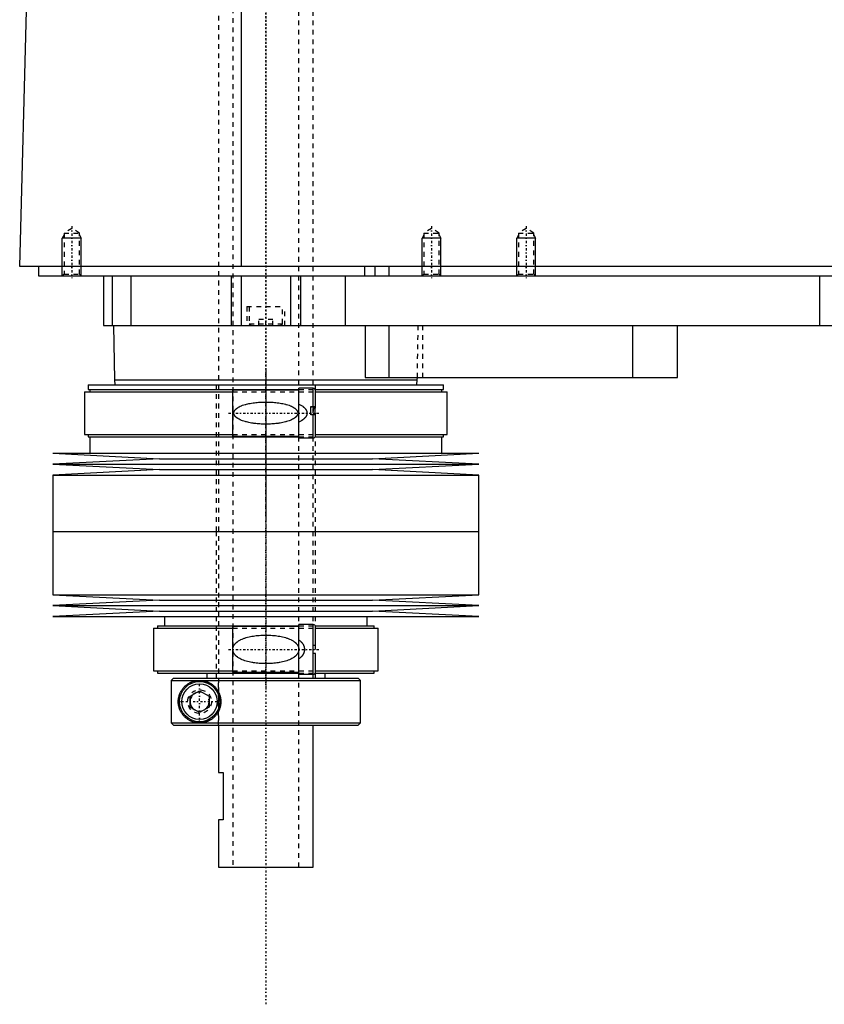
# Model space of a CAD drawing. Extents: x -502 to 174, y -139 to 498.
# Tile 1 of 7: x -502 to -332, y -139 to 69. Entities that reach past the tile are written whole.
import ezdxf

# ---------------------------------------------------------------- set-up
doc = ezdxf.new("R2010")
doc.units = 0
doc.linetypes.add('CENTER', pattern=[1.5, 0.45, -0.5, 0.05, -0.5])
doc.linetypes.add('DASHED', pattern=[2, 1, -1])
for name, color, linetype in [('AM_0', 7, 'CONTINUOUS'), ('AM_10', 7, 'CONTINUOUS'), ('AM_3', 7, 'DASHED'), ('AM_7', 7, 'CENTER')]:
    doc.layers.add(name, color=color, linetype=linetype)

msp = doc.modelspace()

# ---------------------------------------------------------------- linework, layer by layer
at = {"layer": 'AM_0', "color": 7, "linetype": 'CONTINUOUS'}
for p, q in [((-455.15, 16.5), (-455.15, 77.05)), ((-502, 16.5), (-500.5, 73.35)), ((-100.5, 16.5), (-502, 16.5)), ((-498, 16.5), (-498, 14.5)), ((-429.15, 16.5), (-429.15, 14.5)), ((-427, 16.5), (-427, 14.5)), ((-424, 16.5), (-424, 14.5)), ((-498, 14.5), (-144, 14.5)), ((-489, 14.5), (-489.01, 14.51)), ((-484.3, 14.5), (-484.3, 4)), ((-482.5, 14.5), (-482.5, 4)), ((-478.5, 14.5), (-478.5, 4)), ((-457.3, 14.5), (-457.3, 4)), ((-455.19, 14.5), (-455.19, 4)), ((-444.81, 14.5), (-444.81, 4)), ((-442.7, 14.5), (-442.7, 4)), ((-433.21, 14.5), (-433.21, 4)), ((-333, 14.5), (-333, 4)), ((-484.3, 4), (-288, 4)), ((-482.18, 4), (-482, -7.5)), ((-429, 4), (-429, -7)), ((-424, 4), (-424, -7)), ((-372.56, 4), (-372.56, -7)), ((-363, -7), (-363, 4)), ((-482, -7.5), (-481.9, -8.5)), ((-482, -7.5), (-418, -7.5)), ((-429, -7), (-363, -7)), ((-418.1, -8.5), (-418, -7.5)), ((-418, -7.5), (-417.99, -7)), ((-488.32, -10), (-488.32, -19)), ((-488.32, -10), (-457, -10)), ((-487.52, -8.5), (-487.52, -9.5)), ((-487.52, -8.5), (-412.48, -8.5)), ((-487.52, -9.5), (-443, -9.5)), ((-487.18, -9.5), (-487.18, -10)), ((-443, -9.65), (-457, -9.65)), ((-457, -19.35), (-457, -9.65)), ((-440, -9.25), (-443, -9.25)), ((-443, -19.75), (-443, -9.25)), ((-440, -13.1), (-440, -9.25)), ((-439.56, -9.5), (-412.48, -9.5)), ((-439.5, -13.1), (-439.5, -9.75)), ((-439.5, -10), (-411.68, -10)), ((-412.82, -10), (-412.82, -9.5)), ((-412.48, -9.5), (-412.48, -8.5)), ((-411.68, -19), (-411.68, -10)), ((-440.5, -13.1), (-439.5, -13.1)), ((-440.5, -14.9), (-440.5, -13.1)), ((-440.5, -13.16), (-440, -13.16)), ((-439.5, -14.9), (-440.5, -14.9)), ((-440, -19.75), (-440, -14.9)), ((-439.5, -19.25), (-439.5, -14.9)), ((-488.32, -19), (-457, -19)), ((-487.52, -19), (-487.52, -19.5)), ((-487.52, -19.5), (-443, -19.5)), ((-487.18, -19.5), (-487.18, -23)), ((-457, -19.35), (-443, -19.35)), ((-443, -19.75), (-440, -19.75)), ((-439.56, -19.5), (-412.48, -19.5)), ((-439.5, -19), (-411.68, -19)), ((-412.82, -23), (-412.82, -19.5)), ((-412.48, -19.5), (-412.48, -19)), ((-495, -23), (-472.5, -24.15)), ((-495, -23), (-405, -23)), ((-472.5, -24.15), (-495, -25.3)), ((-472.5, -24.15), (-427.5, -24.15)), ((-427.5, -24.15), (-405, -23)), ((-405, -25.3), (-427.5, -24.15)), ((-495, -25.3), (-472.5, -26.45)), ((-495, -25.3), (-405, -25.3)), ((-472.5, -26.45), (-495, -27.6)), ((-472.5, -26.45), (-427.5, -26.45)), ((-427.5, -26.45), (-405, -25.3)), ((-405, -27.6), (-427.5, -26.45)), ((-495, -27.6), (-495, -39.5)), ((-495, -27.6), (-405, -27.6)), ((-405, -39.5), (-405, -27.6)), ((-495, -39.5), (-405, -39.5)), ((-495, -39.5), (-495, -52.9)), ((-495, -39.5), (-405, -39.5)), ((-405, -52.9), (-405, -39.5)), ((-495, -52.9), (-472.5, -54.05)), ((-495, -52.9), (-405, -52.9)), ((-472.5, -54.05), (-495, -55.2)), ((-472.5, -54.05), (-427.5, -54.05)), ((-427.5, -54.05), (-405, -52.9)), ((-405, -55.2), (-427.5, -54.05)), ((-495, -55.2), (-472.5, -56.35)), ((-495, -55.2), (-405, -55.2)), ((-427.5, -56.35), (-405, -55.2)), ((-472.5, -56.35), (-495, -57.5)), ((-495, -57.5), (-405, -57.5)), ((-472.5, -56.35), (-427.5, -56.35)), ((-471.4, -57.5), (-471.4, -59.5)), ((-428.6, -59.5), (-428.6, -57.5)), ((-405, -57.5), (-427.5, -56.35)), ((-473.7, -60), (-473.7, -69)), ((-473.7, -60), (-457, -60)), ((-472.9, -59.5), (-472.9, -60)), ((-472.9, -59.5), (-443, -59.5)), ((-443, -59.6), (-457, -59.6)), ((-457, -69.3), (-457, -59.6)), ((-440, -59.2), (-443, -59.2)), ((-443, -69.7), (-443, -59.2)), ((-440, -69.7), (-440, -59.2)), ((-439.54, -59.5), (-427.1, -59.5)), ((-439.5, -63.55), (-439.5, -59.7)), ((-439.5, -60), (-426.3, -60)), ((-427.1, -60), (-427.1, -59.5)), ((-426.3, -69), (-426.3, -60)), ((-440, -63.55), (-439.5, -63.55)), ((-439.5, -65.35), (-440, -65.35)), ((-439.5, -69.2), (-439.5, -65.35)), ((-473.7, -69), (-457, -69)), ((-472.9, -69), (-472.9, -69.5)), ((-472.9, -69.5), (-442.99, -69.5)), ((-469.49, -70.5), (-469.99, -71)), ((-469.49, -70.5), (-430.5, -70.5)), ((-462.5, -69.5), (-462.5, -70.5)), ((-457, -69.3), (-443, -69.3)), ((-443, -69.7), (-440, -69.7)), ((-439.6, -69.5), (-427.1, -69.5)), ((-439.5, -69), (-426.3, -69)), ((-437.5, -70.5), (-437.5, -69.5)), ((-430, -71), (-430.5, -70.5)), ((-427.1, -69.5), (-427.1, -69)), ((-469.99, -71), (-430, -71)), ((-469.99, -71), (-469.99, -80)), ((-430, -80), (-430, -71)), ((-466, -74.35), (-464, -73.19)), ((-466, -76.65), (-466, -74.35)), ((-464, -73.19), (-462, -74.35)), ((-462, -74.35), (-462, -76.65)), ((-464, -77.81), (-466, -76.65)), ((-462, -76.65), (-464, -77.81)), ((-469.99, -80), (-430, -80)), ((-469.99, -80), (-469.49, -80.5)), ((-469.49, -80.5), (-430.5, -80.5)), ((-460, -80.5), (-460, -90.5)), ((-440, -110.5), (-440, -80.5)), ((-430.5, -80.5), (-430, -80)), ((-460, -90.5), (-459, -90.5)), ((-459, -90.5), (-459, -100.5)), ((-460, -100.5), (-460, -110.5)), ((-459, -100.5), (-460, -100.5)), ((-460, -110.5), (-440, -110.5))]:
    msp.add_line(p, q, dxfattribs=at)
for points in [[(-440, -13.16, 0), (-440, -13.16, 0), (-440, -13.16, 0), (-439.99, -13.16, 0), (-439.99, -13.16, 0), (-439.99, -13.16, 0), (-439.99, -13.16, 0), (-439.98, -13.16, 0), (-439.98, -13.16, 0), (-439.98, -13.16, 0), (-439.98, -13.16, 0), (-439.97, -13.16, 0), (-439.97, -13.16, 0), (-439.97, -13.16, 0), (-439.97, -13.16, 0), (-439.96, -13.16, 0), (-439.96, -13.16, 0), (-439.96, -13.16, 0), (-439.96, -13.16, 0), (-439.96, -13.16, 0), (-439.95, -13.16, 0), (-439.95, -13.17, 0), (-439.95, -13.17, 0), (-439.95, -13.17, 0), (-439.95, -13.17, 0), (-439.94, -13.17, 0), (-439.94, -13.17, 0), (-439.94, -13.17, 0), (-439.94, -13.17, 0), (-439.93, -13.17, 0), (-439.93, -13.17, 0), (-439.93, -13.18, 0), (-439.93, -13.18, 0), (-439.93, -13.18, 0), (-439.93, -13.18, 0), (-439.92, -13.18, 0), (-439.92, -13.18, 0), (-439.92, -13.18, 0), (-439.92, -13.18, 0), (-439.91, -13.19, 0), (-439.91, -13.19, 0), (-439.91, -13.19, 0), (-439.91, -13.19, 0), (-439.91, -13.19, 0), (-439.9, -13.19, 0), (-439.9, -13.19, 0), (-439.9, -13.2, 0), (-439.9, -13.2, 0), (-439.9, -13.2, 0), (-439.9, -13.2, 0), (-439.89, -13.2, 0), (-439.89, -13.21, 0), (-439.87, -13.22, 0), (-439.87, -13.23, 0), (-439.86, -13.23, 0), (-439.85, -13.25, 0), (-439.84, -13.26, 0), (-439.83, -13.28, 0), (-439.82, -13.29, 0), (-439.81, -13.3, 0), (-439.81, -13.31, 0), (-439.8, -13.32, 0), (-439.8, -13.34, 0), (-439.79, -13.35, 0), (-439.78, -13.36, 0), (-439.78, -13.37, 0), (-439.77, -13.38, 0), (-439.77, -13.4, 0), (-439.76, -13.41, 0), (-439.76, -13.42, 0), (-439.76, -13.43, 0), (-439.75, -13.45, 0), (-439.73, -13.5, 0), (-439.71, -13.6, 0), (-439.68, -13.7, 0), (-439.67, -13.81, 0), (-439.65, -13.91, 0), (-439.65, -13.97, 0), (-439.64, -14.02, 0), (-439.63, -14.13, 0), (-439.63, -14.23, 0), (-439.62, -14.34, 0), (-439.62, -14.44, 0), (-439.62, -14.54, 0), (-439.62, -14.59, 0), (-439.62, -14.64, 0), (-439.63, -14.74, 0), (-439.63, -14.85, 0), (-439.63, -14.9, 0)], [(-464, -80, 0), (-464.06, -80, 0), (-464.19, -80, 0), (-464.32, -79.99, 0), (-464.38, -79.98, 0), (-464.44, -79.98, 0), (-464.57, -79.96, 0), (-464.7, -79.95, 0), (-464.82, -79.92, 0), (-464.94, -79.9, 0), (-465.07, -79.87, 0), (-465.13, -79.86, 0), (-465.19, -79.84, 0), (-465.31, -79.81, 0), (-465.43, -79.77, 0), (-465.55, -79.73, 0), (-465.66, -79.68, 0), (-465.78, -79.63, 0), (-465.83, -79.61, 0), (-465.89, -79.58, 0), (-466, -79.53, 0), (-466.11, -79.47, 0), (-466.16, -79.45, 0), (-466.22, -79.42, 0), (-466.32, -79.35, 0), (-466.43, -79.29, 0), (-466.48, -79.26, 0), (-466.53, -79.22, 0), (-466.63, -79.15, 0), (-466.72, -79.08, 0), (-466.82, -79.01, 0), (-466.91, -78.93, 0), (-467, -78.85, 0), (-467.05, -78.81, 0), (-467.09, -78.77, 0), (-467.17, -78.69, 0), (-467.26, -78.6, 0), (-467.34, -78.52, 0), (-467.42, -78.43, 0), (-467.49, -78.34, 0), (-467.53, -78.29, 0), (-467.57, -78.25, 0), (-467.64, -78.15, 0), (-467.71, -78.05, 0), (-467.78, -77.94, 0), (-467.85, -77.83, 0), (-467.91, -77.72, 0), (-467.95, -77.66, 0), (-467.98, -77.6, 0), (-468.04, -77.48, 0), (-468.1, -77.36, 0), (-468.15, -77.23, 0), (-468.21, -77.1, 0), (-468.25, -76.97, 0), (-468.28, -76.9, 0), (-468.3, -76.83, 0), (-468.34, -76.69, 0), (-468.38, -76.55, 0), (-468.41, -76.4, 0), (-468.43, -76.31, 0), (-468.43, -76.28, 0), (-468.44, -76.26, 0), (-468.44, -76.24, 0), (-468.44, -76.23, 0), (-468.44, -76.21, 0), (-468.45, -76.18, 0), (-468.45, -76.15, 0), (-468.46, -76.13, 0), (-468.46, -76.1, 0), (-468.46, -76.09, 0), (-468.46, -76.07, 0), (-468.47, -76.05, 0), (-468.47, -76.02, 0), (-468.47, -76.01, 0), (-468.47, -75.99, 0), (-468.48, -75.97, 0), (-468.48, -75.94, 0), (-468.48, -75.93, 0), (-468.48, -75.91, 0), (-468.48, -75.89, 0), (-468.49, -75.86, 0), (-468.49, -75.83, 0), (-468.49, -75.8, 0), (-468.49, -75.77, 0), (-468.49, -75.76, 0), (-468.49, -75.75, 0), (-468.49, -75.72, 0), (-468.5, -75.69, 0), (-468.5, -75.66, 0), (-468.5, -75.63, 0), (-468.5, -75.6, 0), (-468.5, -75.59, 0), (-468.5, -75.57, 0), (-468.5, -75.54, 0), (-468.5, -75.51, 0), (-468.5, -75.5, 0), (-468.5, -75.49, 0), (-468.5, -75.46, 0), (-468.5, -75.43, 0), (-468.5, -75.41, 0), (-468.5, -75.4, 0), (-468.5, -75.37, 0), (-468.5, -75.34, 0), (-468.5, -75.31, 0), (-468.49, -75.28, 0), (-468.49, -75.25, 0), (-468.49, -75.24, 0), (-468.49, -75.23, 0), (-468.49, -75.2, 0), (-468.49, -75.17, 0), (-468.49, -75.14, 0), (-468.48, -75.11, 0), (-468.48, -75.09, 0), (-468.48, -75.07, 0), (-468.48, -75.06, 0), (-468.48, -75.03, 0), (-468.47, -75.01, 0), (-468.47, -74.99, 0), (-468.47, -74.98, 0), (-468.47, -74.95, 0), (-468.46, -74.93, 0), (-468.46, -74.91, 0), (-468.46, -74.9, 0), (-468.46, -74.87, 0), (-468.45, -74.85, 0), (-468.45, -74.82, 0), (-468.44, -74.79, 0), (-468.44, -74.77, 0), (-468.44, -74.76, 0), (-468.44, -74.74, 0), (-468.43, -74.72, 0), (-468.43, -74.69, 0), (-468.41, -74.6, 0), (-468.38, -74.45, 0), (-468.34, -74.31, 0), (-468.3, -74.17, 0), (-468.28, -74.1, 0), (-468.25, -74.03, 0), (-468.21, -73.9, 0), (-468.15, -73.77, 0), (-468.1, -73.64, 0), (-468.04, -73.52, 0), (-467.98, -73.4, 0), (-467.95, -73.34, 0), (-467.91, -73.28, 0), (-467.85, -73.17, 0), (-467.78, -73.06, 0), (-467.71, -72.95, 0), (-467.64, -72.85, 0), (-467.57, -72.75, 0), (-467.53, -72.71, 0), (-467.49, -72.66, 0), (-467.42, -72.57, 0), (-467.34, -72.48, 0), (-467.26, -72.4, 0), (-467.17, -72.31, 0), (-467.09, -72.23, 0), (-467.05, -72.19, 0), (-467, -72.15, 0), (-466.91, -72.07, 0), (-466.82, -71.99, 0), (-466.72, -71.92, 0), (-466.63, -71.85, 0), (-466.53, -71.78, 0), (-466.48, -71.74, 0), (-466.43, -71.71, 0), (-466.32, -71.65, 0), (-466.22, -71.58, 0), (-466.16, -71.55, 0), (-466.11, -71.53, 0), (-466, -71.47, 0), (-465.89, -71.42, 0), (-465.83, -71.39, 0), (-465.78, -71.37, 0), (-465.66, -71.32, 0), (-465.55, -71.27, 0), (-465.43, -71.23, 0), (-465.31, -71.19, 0), (-465.19, -71.16, 0), (-465.13, -71.14, 0), (-465.07, -71.13, 0), (-464.94, -71.1, 0), (-464.82, -71.08, 0), (-464.7, -71.05, 0), (-464.57, -71.04, 0), (-464.44, -71.02, 0), (-464.38, -71.02, 0), (-464.32, -71.01, 0), (-464.19, -71, 0), (-464.06, -71, 0), (-464, -71, 0)], [(-464, -71, 0), (-463.95, -71, 0), (-463.85, -71, 0), (-463.74, -71.01, 0), (-463.69, -71.01, 0), (-463.63, -71.01, 0), (-463.52, -71.03, 0), (-463.42, -71.04, 0), (-463.3, -71.05, 0), (-463.19, -71.07, 0), (-463.08, -71.09, 0), (-463.02, -71.11, 0), (-462.97, -71.12, 0), (-462.85, -71.15, 0), (-462.74, -71.18, 0), (-462.63, -71.21, 0), (-462.51, -71.25, 0), (-462.4, -71.29, 0), (-462.34, -71.32, 0), (-462.28, -71.34, 0), (-462.17, -71.39, 0), (-462.06, -71.44, 0), (-462, -71.47, 0), (-461.95, -71.5, 0), (-461.83, -71.56, 0), (-461.72, -71.62, 0), (-461.67, -71.65, 0), (-461.61, -71.68, 0), (-461.51, -71.75, 0), (-461.4, -71.83, 0), (-461.3, -71.9, 0), (-461.19, -71.98, 0), (-461.09, -72.06, 0), (-461.04, -72.11, 0), (-461, -72.15, 0), (-460.9, -72.24, 0), (-460.81, -72.33, 0), (-460.71, -72.42, 0), (-460.63, -72.52, 0), (-460.54, -72.62, 0), (-460.5, -72.68, 0), (-460.45, -72.73, 0), (-460.37, -72.84, 0), (-460.29, -72.95, 0), (-460.21, -73.07, 0), (-460.14, -73.19, 0), (-460.06, -73.32, 0), (-460.03, -73.38, 0), (-460, -73.45, 0), (-459.93, -73.58, 0), (-459.87, -73.71, 0), (-459.81, -73.85, 0), (-459.76, -73.99, 0), (-459.71, -74.13, 0), (-459.69, -74.2, 0), (-459.67, -74.27, 0), (-459.63, -74.41, 0), (-459.6, -74.56, 0), (-459.57, -74.7, 0), (-459.55, -74.85, 0), (-459.53, -74.99, 0), (-459.52, -75.07, 0), (-459.51, -75.14, 0), (-459.51, -75.28, 0), (-459.5, -75.43, 0), (-459.5, -75.5, 0), (-459.5, -75.57, 0), (-459.51, -75.72, 0), (-459.51, -75.86, 0), (-459.52, -75.93, 0), (-459.53, -76.01, 0), (-459.55, -76.15, 0), (-459.57, -76.3, 0), (-459.6, -76.44, 0), (-459.63, -76.59, 0), (-459.67, -76.73, 0), (-459.69, -76.8, 0), (-459.71, -76.87, 0), (-459.76, -77.01, 0), (-459.81, -77.15, 0), (-459.87, -77.29, 0), (-459.93, -77.42, 0), (-460, -77.55, 0), (-460.03, -77.62, 0), (-460.06, -77.68, 0), (-460.14, -77.81, 0), (-460.21, -77.93, 0), (-460.29, -78.05, 0), (-460.37, -78.16, 0), (-460.45, -78.27, 0), (-460.5, -78.32, 0), (-460.54, -78.38, 0), (-460.63, -78.48, 0), (-460.71, -78.58, 0), (-460.81, -78.67, 0), (-460.9, -78.76, 0), (-461, -78.85, 0), (-461.04, -78.89, 0), (-461.09, -78.94, 0), (-461.19, -79.02, 0), (-461.3, -79.1, 0), (-461.4, -79.17, 0), (-461.51, -79.25, 0), (-461.61, -79.32, 0), (-461.67, -79.35, 0), (-461.72, -79.38, 0), (-461.83, -79.44, 0), (-461.95, -79.5, 0), (-462, -79.53, 0), (-462.06, -79.56, 0), (-462.17, -79.61, 0), (-462.28, -79.66, 0), (-462.34, -79.68, 0), (-462.4, -79.71, 0), (-462.51, -79.75, 0), (-462.63, -79.79, 0), (-462.74, -79.82, 0), (-462.85, -79.85, 0), (-462.97, -79.88, 0), (-463.02, -79.89, 0), (-463.08, -79.91, 0), (-463.19, -79.93, 0), (-463.3, -79.95, 0), (-463.42, -79.96, 0), (-463.52, -79.97, 0), (-463.63, -79.99, 0), (-463.69, -79.99, 0), (-463.74, -79.99, 0), (-463.85, -80, 0), (-463.95, -80, 0), (-464, -80, 0)]]:
    msp.add_polyline3d(points, dxfattribs=at)
for radius in [4.25, 3.75]:
    msp.add_circle((-464, -75.5), radius, dxfattribs=at)
for centre, start, end in [((-440, -9.75), 0, 90), ((-440, -19.25), 270, 0), ((-440, -59.7), 0, 90), ((-440, -69.2), 270, 0)]:
    msp.add_arc(centre, 0.5, start, end, dxfattribs=at)
at = {"layer": 'AM_10', "color": 7, "linetype": 'CONTINUOUS'}
for p, q in [((-492.62, 23.16), (-493, 22.5)), ((-489.38, 23.16), (-489, 22.5)), ((-416.62, 23.16), (-417, 22.5)), ((-413.38, 23.16), (-413, 22.5)), ((-396.62, 23.16), (-397, 22.5)), ((-393.38, 23.16), (-393, 22.5)), ((-489, 22.5), (-493, 22.5)), ((-493, 14.5), (-493, 22.5)), ((-489, 14.5), (-489, 22.5)), ((-413, 22.5), (-417, 22.5)), ((-417, 14.5), (-417, 22.5)), ((-413, 14.5), (-413, 22.5)), ((-393, 22.5), (-397, 22.5)), ((-397, 14.5), (-397, 22.5)), ((-393, 14.5), (-393, 22.5))]:
    msp.add_line(p, q, dxfattribs=at)
msp.add_arc((-464, -75.5), 2.01, 75, 15, dxfattribs=at)
at = {"layer": 'AM_3', "color": 6, "linetype": 'DASHED'}
for p, q in [((-457, 419), (-457, -110.5)), ((-443, -110.5), (-443, 419)), ((-460, 403.5), (-460, -80.5)), ((-440, -70.5), (-440, 399.9)), ((-491, 24.5), (-492.62, 23.56)), ((-492.62, 23.56), (-492.62, 14.88)), ((-492.62, 23.56), (-489.38, 23.56)), ((-489.38, 23.56), (-491, 24.5)), ((-489.38, 14.88), (-489.38, 23.56)), ((-415, 24.5), (-416.62, 23.56)), ((-416.62, 23.56), (-416.62, 14.88)), ((-416.62, 23.56), (-413.38, 23.56)), ((-413.38, 23.56), (-415, 24.5)), ((-413.38, 14.88), (-413.38, 23.56)), ((-395, 24.5), (-396.62, 23.56)), ((-396.62, 23.56), (-396.62, 14.88)), ((-396.62, 23.56), (-393.38, 23.56)), ((-393.38, 23.56), (-395, 24.5)), ((-393.38, 14.88), (-393.38, 23.56)), ((-492.62, 14.88), (-493, 14.5)), ((-492.62, 14.88), (-489.38, 14.88)), ((-489.01, 14.51), (-489.38, 14.88)), ((-416.62, 14.88), (-417, 14.5)), ((-416.62, 14.88), (-413.38, 14.88)), ((-413, 14.5), (-413.38, 14.88)), ((-396.62, 14.88), (-397, 14.5)), ((-396.62, 14.88), (-393.38, 14.88)), ((-393, 14.5), (-393.38, 14.88)), ((-478.5, 14.5), (-478.5, 4)), ((-454, 8), (-454, 4)), ((-454, 8), (-446, 8)), ((-453.5, 8), (-453.5, 4.4)), ((-446.5, 4.4), (-446.5, 8)), ((-446, 4), (-446, 8)), ((-453.5, 4.4), (-453.1, 4)), ((-453.5, 4.4), (-446.5, 4.4)), ((-451.5, 4), (-451.5, 5.25)), ((-448.5, 5.25), (-451.5, 5.25)), ((-450, 4), (-450, 5.25)), ((-448.5, 4), (-448.5, 5.25)), ((-446.9, 4), (-446.5, 4.4)), ((-417.99, -7), (-417.82, 4)), ((-416.85, -7), (-416.85, 4)), ((-460.5, -8.5), (-460.5, -39.5)), ((-457, -10), (-439.5, -10)), ((-443, -9.5), (-439.56, -9.5)), ((-439.5, -39.5), (-439.5, -8.5)), ((-440, -13.16), (-440, -14.9)), ((-457, -19), (-439.5, -19)), ((-443, -19.5), (-439.56, -19.5)), ((-460.5, -39.5), (-460.5, -70.5)), ((-439.5, -70.5), (-439.5, -39.5)), ((-457, -60), (-439.5, -60)), ((-443, -59.5), (-439.54, -59.5)), ((-469.73, -70.75), (-469.49, -70.5)), ((-459.97, -80.5), (-459.97, -70.5)), ((-457, -69), (-439.5, -69)), ((-442.99, -69.5), (-439.6, -69.5)), ((-469.86, -80.13), (-469.99, -80))]:
    msp.add_line(p, q, dxfattribs=at)
for points in [[(-450, -12.16, 0), (-449.86, -12.16, 0), (-449.58, -12.17, 0), (-449.3, -12.17, 0), (-449.16, -12.18, 0), (-449.02, -12.19, 0), (-448.73, -12.2, 0), (-448.44, -12.22, 0), (-448.16, -12.25, 0), (-447.87, -12.27, 0), (-447.58, -12.31, 0), (-447.43, -12.33, 0), (-447.29, -12.35, 0), (-447, -12.39, 0), (-446.72, -12.44, 0), (-446.44, -12.49, 0), (-446.16, -12.56, 0), (-445.88, -12.62, 0), (-445.75, -12.66, 0), (-445.61, -12.7, 0), (-445.35, -12.78, 0), (-445.09, -12.86, 0), (-444.96, -12.91, 0), (-444.83, -12.96, 0), (-444.59, -13.07, 0), (-444.35, -13.19, 0), (-444.23, -13.25, 0), (-444.21, -13.26, 0), (-444.17, -13.29, 0), (-444.13, -13.31, 0), (-444.12, -13.32, 0), (-444.1, -13.33, 0), (-444.06, -13.36, 0), (-444.02, -13.38, 0), (-443.99, -13.41, 0), (-443.95, -13.43, 0), (-443.91, -13.46, 0), (-443.89, -13.47, 0), (-443.88, -13.48, 0), (-443.84, -13.51, 0), (-443.81, -13.54, 0), (-443.77, -13.57, 0), (-443.74, -13.6, 0), (-443.7, -13.63, 0), (-443.68, -13.64, 0), (-443.67, -13.66, 0), (-443.63, -13.69, 0), (-443.6, -13.73, 0), (-443.57, -13.76, 0), (-443.54, -13.8, 0), (-443.51, -13.84, 0), (-443.49, -13.85, 0), (-443.48, -13.87, 0), (-443.45, -13.91, 0), (-443.42, -13.95, 0), (-443.4, -13.99, 0), (-443.37, -14.03, 0), (-443.35, -14.08, 0), (-443.34, -14.1, 0), (-443.33, -14.12, 0), (-443.31, -14.16, 0), (-443.3, -14.21, 0), (-443.28, -14.25, 0), (-443.27, -14.3, 0), (-443.26, -14.34, 0), (-443.26, -14.36, 0), (-443.25, -14.39, 0), (-443.25, -14.43, 0), (-443.25, -14.48, 0), (-443.25, -14.5, 0), (-443.25, -14.52, 0), (-443.25, -14.57, 0), (-443.25, -14.61, 0), (-443.26, -14.64, 0), (-443.26, -14.66, 0), (-443.27, -14.7, 0), (-443.28, -14.75, 0), (-443.3, -14.79, 0), (-443.31, -14.84, 0), (-443.33, -14.88, 0), (-443.34, -14.9, 0), (-443.35, -14.92, 0), (-443.37, -14.97, 0), (-443.4, -15.01, 0), (-443.42, -15.05, 0), (-443.45, -15.09, 0), (-443.48, -15.13, 0), (-443.49, -15.15, 0), (-443.51, -15.16, 0), (-443.54, -15.2, 0), (-443.57, -15.24, 0), (-443.6, -15.27, 0), (-443.63, -15.31, 0), (-443.67, -15.34, 0), (-443.68, -15.36, 0), (-443.7, -15.37, 0), (-443.74, -15.4, 0), (-443.77, -15.43, 0), (-443.81, -15.46, 0), (-443.84, -15.49, 0), (-443.88, -15.52, 0), (-443.89, -15.53, 0), (-443.91, -15.54, 0), (-443.95, -15.57, 0), (-443.99, -15.59, 0), (-444.02, -15.62, 0), (-444.06, -15.64, 0), (-444.1, -15.67, 0), (-444.12, -15.68, 0), (-444.13, -15.69, 0), (-444.17, -15.71, 0), (-444.21, -15.74, 0), (-444.23, -15.75, 0), (-444.35, -15.81, 0), (-444.59, -15.93, 0), (-444.83, -16.04, 0), (-445.09, -16.14, 0), (-445.35, -16.22, 0), (-445.61, -16.3, 0), (-445.75, -16.34, 0), (-445.88, -16.38, 0), (-446.16, -16.44, 0), (-446.44, -16.51, 0), (-446.72, -16.56, 0), (-447, -16.61, 0), (-447.29, -16.65, 0), (-447.43, -16.67, 0), (-447.58, -16.69, 0), (-447.87, -16.73, 0), (-448.16, -16.75, 0), (-448.44, -16.78, 0), (-448.73, -16.8, 0), (-449.02, -16.81, 0), (-449.16, -16.82, 0), (-449.3, -16.83, 0), (-449.58, -16.83, 0), (-449.86, -16.84, 0), (-450, -16.84, 0), (-450.14, -16.84, 0), (-450.42, -16.83, 0), (-450.7, -16.83, 0), (-450.84, -16.82, 0), (-450.98, -16.81, 0), (-451.27, -16.8, 0), (-451.56, -16.78, 0), (-451.84, -16.75, 0), (-452.13, -16.73, 0), (-452.42, -16.69, 0), (-452.57, -16.67, 0), (-452.71, -16.65, 0), (-453, -16.61, 0), (-453.28, -16.56, 0), (-453.56, -16.51, 0), (-453.84, -16.44, 0), (-454.12, -16.38, 0), (-454.25, -16.34, 0), (-454.39, -16.3, 0), (-454.65, -16.22, 0), (-454.91, -16.14, 0), (-455.17, -16.04, 0), (-455.41, -15.93, 0), (-455.65, -15.81, 0), (-455.77, -15.75, 0), (-455.79, -15.74, 0), (-455.83, -15.71, 0), (-455.87, -15.69, 0), (-455.88, -15.68, 0), (-455.9, -15.67, 0), (-455.94, -15.64, 0), (-455.98, -15.62, 0), (-456.01, -15.59, 0), (-456.05, -15.57, 0), (-456.09, -15.54, 0), (-456.11, -15.53, 0), (-456.12, -15.52, 0), (-456.16, -15.49, 0), (-456.19, -15.46, 0), (-456.23, -15.43, 0), (-456.26, -15.4, 0), (-456.3, -15.37, 0), (-456.32, -15.36, 0), (-456.33, -15.34, 0), (-456.37, -15.31, 0), (-456.4, -15.27, 0), (-456.43, -15.24, 0), (-456.46, -15.2, 0), (-456.49, -15.16, 0), (-456.51, -15.15, 0), (-456.52, -15.13, 0), (-456.55, -15.09, 0), (-456.58, -15.05, 0), (-456.6, -15.01, 0), (-456.63, -14.97, 0), (-456.65, -14.92, 0), (-456.66, -14.9, 0), (-456.67, -14.88, 0), (-456.69, -14.84, 0), (-456.7, -14.79, 0), (-456.72, -14.75, 0), (-456.73, -14.7, 0), (-456.74, -14.66, 0), (-456.74, -14.64, 0), (-456.75, -14.61, 0), (-456.75, -14.57, 0), (-456.75, -14.52, 0), (-456.75, -14.5, 0), (-456.75, -14.48, 0), (-456.75, -14.43, 0), (-456.75, -14.39, 0), (-456.74, -14.36, 0), (-456.74, -14.34, 0), (-456.73, -14.3, 0), (-456.72, -14.25, 0), (-456.7, -14.21, 0), (-456.69, -14.16, 0), (-456.67, -14.12, 0), (-456.66, -14.1, 0), (-456.65, -14.08, 0), (-456.63, -14.03, 0), (-456.6, -13.99, 0), (-456.58, -13.95, 0), (-456.55, -13.91, 0), (-456.52, -13.87, 0), (-456.51, -13.85, 0), (-456.49, -13.84, 0), (-456.46, -13.8, 0), (-456.43, -13.76, 0), (-456.4, -13.73, 0), (-456.37, -13.69, 0), (-456.33, -13.66, 0), (-456.32, -13.64, 0), (-456.3, -13.63, 0), (-456.26, -13.6, 0), (-456.23, -13.57, 0), (-456.19, -13.54, 0), (-456.16, -13.51, 0), (-456.12, -13.48, 0), (-456.11, -13.47, 0), (-456.09, -13.46, 0), (-456.05, -13.43, 0), (-456.01, -13.41, 0), (-455.98, -13.38, 0), (-455.94, -13.36, 0), (-455.9, -13.33, 0), (-455.88, -13.32, 0), (-455.87, -13.31, 0), (-455.83, -13.29, 0), (-455.79, -13.26, 0), (-455.77, -13.25, 0), (-455.65, -13.19, 0), (-455.41, -13.07, 0), (-455.17, -12.96, 0), (-455.04, -12.91, 0), (-454.91, -12.86, 0), (-454.65, -12.78, 0), (-454.39, -12.7, 0), (-454.25, -12.66, 0), (-454.12, -12.62, 0), (-453.84, -12.56, 0), (-453.56, -12.49, 0), (-453.28, -12.44, 0), (-453, -12.39, 0), (-452.71, -12.35, 0), (-452.57, -12.33, 0), (-452.42, -12.31, 0), (-452.13, -12.27, 0), (-451.84, -12.25, 0), (-451.56, -12.22, 0), (-451.27, -12.2, 0), (-450.98, -12.19, 0), (-450.84, -12.18, 0), (-450.7, -12.17, 0), (-450.42, -12.17, 0), (-450.14, -12.16, 0), (-450, -12.16, 0)], [(-443, -12.6, 0), (-442.86, -12.67, 0), (-442.6, -12.81, 0), (-442.34, -12.97, 0), (-442.22, -13.06, 0), (-442.2, -13.07, 0), (-442.16, -13.1, 0), (-442.12, -13.13, 0), (-442.1, -13.15, 0), (-442.08, -13.16, 0), (-442.04, -13.19, 0), (-442.01, -13.23, 0), (-441.97, -13.26, 0), (-441.93, -13.29, 0), (-441.9, -13.32, 0), (-441.88, -13.34, 0), (-441.86, -13.36, 0), (-441.83, -13.39, 0), (-441.8, -13.42, 0), (-441.76, -13.46, 0), (-441.73, -13.49, 0), (-441.7, -13.53, 0), (-441.68, -13.55, 0), (-441.67, -13.57, 0), (-441.64, -13.6, 0), (-441.61, -13.64, 0), (-441.58, -13.68, 0), (-441.55, -13.73, 0), (-441.53, -13.77, 0), (-441.51, -13.79, 0), (-441.5, -13.81, 0), (-441.47, -13.86, 0), (-441.45, -13.9, 0), (-441.43, -13.95, 0), (-441.41, -13.99, 0), (-441.39, -14.04, 0), (-441.38, -14.06, 0), (-441.37, -14.09, 0), (-441.36, -14.14, 0), (-441.34, -14.18, 0), (-441.33, -14.23, 0), (-441.32, -14.28, 0), (-441.31, -14.33, 0), (-441.31, -14.35, 0), (-441.31, -14.38, 0), (-441.3, -14.43, 0), (-441.3, -14.48, 0), (-441.3, -14.5, 0), (-441.3, -14.52, 0), (-441.3, -14.57, 0), (-441.31, -14.62, 0), (-441.31, -14.65, 0), (-441.31, -14.67, 0), (-441.32, -14.72, 0), (-441.33, -14.77, 0), (-441.34, -14.82, 0), (-441.36, -14.86, 0), (-441.37, -14.91, 0), (-441.38, -14.94, 0), (-441.39, -14.96, 0), (-441.41, -15.01, 0), (-441.43, -15.05, 0), (-441.45, -15.1, 0), (-441.47, -15.14, 0), (-441.5, -15.19, 0), (-441.51, -15.21, 0), (-441.53, -15.23, 0), (-441.55, -15.27, 0), (-441.58, -15.32, 0), (-441.61, -15.36, 0), (-441.64, -15.4, 0), (-441.67, -15.43, 0), (-441.68, -15.45, 0), (-441.7, -15.47, 0), (-441.73, -15.51, 0), (-441.76, -15.54, 0), (-441.8, -15.58, 0), (-441.83, -15.61, 0), (-441.86, -15.64, 0), (-441.88, -15.66, 0), (-441.9, -15.68, 0), (-441.93, -15.71, 0), (-441.97, -15.74, 0), (-442.01, -15.77, 0), (-442.04, -15.81, 0), (-442.08, -15.84, 0), (-442.1, -15.85, 0), (-442.12, -15.87, 0), (-442.16, -15.9, 0), (-442.2, -15.93, 0), (-442.22, -15.94, 0), (-442.24, -15.96, 0), (-442.28, -15.98, 0), (-442.32, -16.01, 0), (-442.34, -16.03, 0), (-442.36, -16.04, 0), (-442.4, -16.07, 0), (-442.44, -16.09, 0), (-442.6, -16.19, 0), (-442.86, -16.33, 0), (-443, -16.4, 0)], [(-450, -61.44, 0), (-449.85, -61.44, 0), (-449.55, -61.44, 0), (-449.24, -61.45, 0), (-449.09, -61.46, 0), (-448.93, -61.47, 0), (-448.62, -61.49, 0), (-448.31, -61.51, 0), (-447.99, -61.55, 0), (-447.68, -61.59, 0), (-447.37, -61.63, 0), (-447.22, -61.66, 0), (-447.06, -61.68, 0), (-446.76, -61.74, 0), (-446.45, -61.81, 0), (-446.15, -61.88, 0), (-445.86, -61.96, 0), (-445.57, -62.05, 0), (-445.43, -62.1, 0), (-445.29, -62.15, 0), (-445.02, -62.26, 0), (-444.75, -62.38, 0), (-444.62, -62.45, 0), (-444.49, -62.52, 0), (-444.25, -62.66, 0), (-444.11, -62.76, 0), (-444.07, -62.78, 0), (-444.03, -62.81, 0), (-444.01, -62.82, 0), (-443.99, -62.84, 0), (-443.95, -62.87, 0), (-443.91, -62.9, 0), (-443.9, -62.91, 0), (-443.88, -62.93, 0), (-443.84, -62.96, 0), (-443.8, -62.99, 0), (-443.78, -63, 0), (-443.77, -63.02, 0), (-443.73, -63.05, 0), (-443.69, -63.09, 0), (-443.66, -63.12, 0), (-443.62, -63.15, 0), (-443.59, -63.19, 0), (-443.57, -63.21, 0), (-443.56, -63.23, 0), (-443.52, -63.26, 0), (-443.49, -63.3, 0), (-443.46, -63.34, 0), (-443.42, -63.38, 0), (-443.39, -63.42, 0), (-443.38, -63.44, 0), (-443.36, -63.46, 0), (-443.33, -63.51, 0), (-443.3, -63.55, 0), (-443.28, -63.59, 0), (-443.25, -63.64, 0), (-443.22, -63.69, 0), (-443.21, -63.71, 0), (-443.2, -63.73, 0), (-443.18, -63.78, 0), (-443.16, -63.83, 0), (-443.14, -63.88, 0), (-443.12, -63.92, 0), (-443.1, -63.97, 0), (-443.09, -64, 0), (-443.09, -64.02, 0), (-443.07, -64.07, 0), (-443.06, -64.12, 0), (-443.05, -64.17, 0), (-443.04, -64.22, 0), (-443.03, -64.27, 0), (-443.03, -64.3, 0), (-443.03, -64.32, 0), (-443.03, -64.37, 0), (-443.02, -64.43, 0), (-443.02, -64.45, 0), (-443.02, -64.47, 0), (-443.03, -64.53, 0), (-443.03, -64.58, 0), (-443.03, -64.6, 0), (-443.03, -64.63, 0), (-443.04, -64.68, 0), (-443.05, -64.73, 0), (-443.06, -64.78, 0), (-443.07, -64.83, 0), (-443.09, -64.88, 0), (-443.09, -64.9, 0), (-443.1, -64.93, 0), (-443.12, -64.98, 0), (-443.14, -65.02, 0), (-443.16, -65.07, 0), (-443.18, -65.12, 0), (-443.2, -65.17, 0), (-443.21, -65.19, 0), (-443.22, -65.21, 0), (-443.25, -65.26, 0), (-443.28, -65.31, 0), (-443.3, -65.35, 0), (-443.33, -65.39, 0), (-443.36, -65.44, 0), (-443.38, -65.46, 0), (-443.39, -65.48, 0), (-443.42, -65.52, 0), (-443.46, -65.56, 0), (-443.49, -65.6, 0), (-443.52, -65.64, 0), (-443.56, -65.67, 0), (-443.57, -65.69, 0), (-443.59, -65.71, 0), (-443.62, -65.75, 0), (-443.66, -65.78, 0), (-443.69, -65.81, 0), (-443.73, -65.85, 0), (-443.77, -65.88, 0), (-443.78, -65.9, 0), (-443.8, -65.91, 0), (-443.84, -65.94, 0), (-443.88, -65.97, 0), (-443.9, -65.99, 0), (-443.91, -66, 0), (-443.95, -66.03, 0), (-443.99, -66.06, 0), (-444.01, -66.08, 0), (-444.03, -66.09, 0), (-444.07, -66.12, 0), (-444.11, -66.14, 0), (-444.25, -66.24, 0), (-444.49, -66.38, 0), (-444.75, -66.52, 0), (-445.02, -66.64, 0), (-445.29, -66.75, 0), (-445.43, -66.8, 0), (-445.57, -66.85, 0), (-445.86, -66.94, 0), (-446.15, -67.02, 0), (-446.45, -67.09, 0), (-446.76, -67.16, 0), (-447.06, -67.22, 0), (-447.22, -67.24, 0), (-447.37, -67.27, 0), (-447.68, -67.31, 0), (-447.99, -67.35, 0), (-448.31, -67.39, 0), (-448.62, -67.41, 0), (-448.93, -67.43, 0), (-449.09, -67.44, 0), (-449.24, -67.45, 0), (-449.55, -67.46, 0), (-449.85, -67.46, 0), (-450, -67.46, 0), (-450.15, -67.46, 0), (-450.45, -67.46, 0), (-450.76, -67.45, 0), (-450.91, -67.44, 0), (-451.07, -67.43, 0), (-451.38, -67.41, 0), (-451.69, -67.39, 0), (-452.01, -67.35, 0), (-452.32, -67.31, 0), (-452.63, -67.27, 0), (-452.78, -67.24, 0), (-452.94, -67.22, 0), (-453.24, -67.16, 0), (-453.55, -67.09, 0), (-453.85, -67.02, 0), (-454.14, -66.94, 0), (-454.43, -66.85, 0), (-454.57, -66.8, 0), (-454.71, -66.75, 0), (-454.98, -66.64, 0), (-455.25, -66.52, 0), (-455.51, -66.38, 0), (-455.75, -66.24, 0), (-455.89, -66.14, 0), (-455.93, -66.12, 0), (-455.97, -66.09, 0), (-455.99, -66.08, 0), (-456.01, -66.06, 0), (-456.05, -66.03, 0), (-456.09, -66, 0), (-456.1, -65.99, 0), (-456.12, -65.97, 0), (-456.16, -65.94, 0), (-456.2, -65.91, 0), (-456.22, -65.9, 0), (-456.23, -65.88, 0), (-456.27, -65.85, 0), (-456.31, -65.81, 0), (-456.34, -65.78, 0), (-456.38, -65.75, 0), (-456.41, -65.71, 0), (-456.43, -65.69, 0), (-456.44, -65.67, 0), (-456.48, -65.64, 0), (-456.51, -65.6, 0), (-456.54, -65.56, 0), (-456.58, -65.52, 0), (-456.61, -65.48, 0), (-456.62, -65.46, 0), (-456.64, -65.44, 0), (-456.67, -65.39, 0), (-456.7, -65.35, 0), (-456.72, -65.31, 0), (-456.75, -65.26, 0), (-456.78, -65.21, 0), (-456.79, -65.19, 0), (-456.8, -65.17, 0), (-456.82, -65.12, 0), (-456.84, -65.07, 0), (-456.86, -65.02, 0), (-456.88, -64.98, 0), (-456.9, -64.93, 0), (-456.91, -64.9, 0), (-456.91, -64.88, 0), (-456.93, -64.83, 0), (-456.94, -64.78, 0), (-456.95, -64.73, 0), (-456.96, -64.68, 0), (-456.97, -64.63, 0), (-456.97, -64.6, 0), (-456.97, -64.58, 0), (-456.97, -64.53, 0), (-456.98, -64.47, 0), (-456.98, -64.45, 0), (-456.98, -64.43, 0), (-456.97, -64.37, 0), (-456.97, -64.32, 0), (-456.97, -64.3, 0), (-456.97, -64.27, 0), (-456.96, -64.22, 0), (-456.95, -64.17, 0), (-456.94, -64.12, 0), (-456.93, -64.07, 0), (-456.91, -64.02, 0), (-456.91, -64, 0), (-456.9, -63.97, 0), (-456.88, -63.92, 0), (-456.86, -63.88, 0), (-456.84, -63.83, 0), (-456.82, -63.78, 0), (-456.8, -63.73, 0), (-456.79, -63.71, 0), (-456.78, -63.69, 0), (-456.75, -63.64, 0), (-456.72, -63.59, 0), (-456.7, -63.55, 0), (-456.67, -63.51, 0), (-456.64, -63.46, 0), (-456.62, -63.44, 0), (-456.61, -63.42, 0), (-456.58, -63.38, 0), (-456.54, -63.34, 0), (-456.51, -63.3, 0), (-456.48, -63.26, 0), (-456.44, -63.23, 0), (-456.43, -63.21, 0), (-456.41, -63.19, 0), (-456.38, -63.15, 0), (-456.34, -63.12, 0), (-456.31, -63.09, 0), (-456.27, -63.05, 0), (-456.23, -63.02, 0), (-456.22, -63, 0), (-456.2, -62.99, 0), (-456.16, -62.96, 0), (-456.12, -62.93, 0), (-456.1, -62.91, 0), (-456.09, -62.9, 0), (-456.05, -62.87, 0), (-456.01, -62.84, 0), (-455.99, -62.82, 0), (-455.97, -62.81, 0), (-455.93, -62.78, 0), (-455.89, -62.76, 0), (-455.75, -62.66, 0), (-455.51, -62.52, 0), (-455.38, -62.45, 0), (-455.25, -62.38, 0), (-454.98, -62.26, 0), (-454.71, -62.15, 0), (-454.57, -62.1, 0), (-454.43, -62.05, 0), (-454.14, -61.96, 0), (-453.85, -61.88, 0), (-453.55, -61.81, 0), (-453.24, -61.74, 0), (-452.94, -61.68, 0), (-452.78, -61.66, 0), (-452.63, -61.63, 0), (-452.32, -61.59, 0), (-452.01, -61.55, 0), (-451.69, -61.51, 0), (-451.38, -61.49, 0), (-451.07, -61.47, 0), (-450.91, -61.46, 0), (-450.76, -61.45, 0), (-450.45, -61.44, 0), (-450.15, -61.44, 0), (-450, -61.44, 0)], [(-443, -62.46, 0), (-442.89, -62.54, 0), (-442.77, -62.64, 0), (-442.74, -62.67, 0), (-442.71, -62.7, 0), (-442.69, -62.72, 0), (-442.67, -62.73, 0), (-442.64, -62.76, 0), (-442.61, -62.79, 0), (-442.58, -62.82, 0), (-442.55, -62.85, 0), (-442.52, -62.89, 0), (-442.5, -62.9, 0), (-442.49, -62.92, 0), (-442.46, -62.95, 0), (-442.43, -62.98, 0), (-442.42, -63, 0), (-442.4, -63.02, 0), (-442.38, -63.05, 0), (-442.35, -63.08, 0), (-442.34, -63.1, 0), (-442.32, -63.12, 0), (-442.3, -63.15, 0), (-442.27, -63.19, 0), (-442.25, -63.22, 0), (-442.22, -63.25, 0), (-442.2, -63.29, 0), (-442.19, -63.31, 0), (-442.18, -63.33, 0), (-442.15, -63.36, 0), (-442.13, -63.4, 0), (-442.11, -63.44, 0), (-442.09, -63.48, 0), (-442.07, -63.52, 0), (-442.06, -63.54, 0), (-442.05, -63.56, 0), (-442.03, -63.6, 0), (-442.01, -63.64, 0), (-441.99, -63.68, 0), (-441.98, -63.72, 0), (-441.96, -63.77, 0), (-441.95, -63.79, 0), (-441.94, -63.81, 0), (-441.93, -63.85, 0), (-441.92, -63.9, 0), (-441.9, -63.94, 0), (-441.89, -63.99, 0), (-441.88, -64.03, 0), (-441.88, -64.05, 0), (-441.87, -64.08, 0), (-441.87, -64.12, 0), (-441.86, -64.16, 0), (-441.85, -64.21, 0), (-441.85, -64.25, 0), (-441.84, -64.3, 0), (-441.84, -64.32, 0), (-441.84, -64.34, 0), (-441.84, -64.39, 0), (-441.84, -64.43, 0), (-441.84, -64.45, 0), (-441.84, -64.47, 0), (-441.84, -64.51, 0), (-441.84, -64.56, 0), (-441.84, -64.58, 0), (-441.84, -64.6, 0), (-441.85, -64.65, 0), (-441.85, -64.69, 0), (-441.86, -64.74, 0), (-441.87, -64.78, 0), (-441.87, -64.82, 0), (-441.88, -64.85, 0), (-441.88, -64.87, 0), (-441.89, -64.91, 0), (-441.9, -64.96, 0), (-441.92, -65, 0), (-441.93, -65.05, 0), (-441.94, -65.09, 0), (-441.95, -65.11, 0), (-441.96, -65.13, 0), (-441.98, -65.18, 0), (-441.99, -65.22, 0), (-442.01, -65.26, 0), (-442.03, -65.3, 0), (-442.05, -65.34, 0), (-442.06, -65.36, 0), (-442.07, -65.38, 0), (-442.09, -65.42, 0), (-442.11, -65.46, 0), (-442.13, -65.5, 0), (-442.15, -65.54, 0), (-442.18, -65.57, 0), (-442.19, -65.59, 0), (-442.2, -65.61, 0), (-442.22, -65.65, 0), (-442.25, -65.68, 0), (-442.27, -65.71, 0), (-442.3, -65.75, 0), (-442.32, -65.78, 0), (-442.34, -65.8, 0), (-442.35, -65.82, 0), (-442.38, -65.85, 0), (-442.4, -65.88, 0), (-442.42, -65.9, 0), (-442.43, -65.92, 0), (-442.46, -65.95, 0), (-442.49, -65.98, 0), (-442.5, -66, 0), (-442.52, -66.01, 0), (-442.55, -66.05, 0), (-442.58, -66.08, 0), (-442.61, -66.11, 0), (-442.64, -66.14, 0), (-442.67, -66.17, 0), (-442.69, -66.18, 0), (-442.71, -66.2, 0), (-442.74, -66.23, 0), (-442.77, -66.26, 0), (-442.89, -66.36, 0), (-443, -66.44, 0)]]:
    msp.add_polyline3d(points, dxfattribs=at)
msp.add_circle((-464, -75.5), 2.5, dxfattribs=at)
at = {"layer": 'AM_7', "color": 4, "linetype": 'CENTER'}
for p, q in [((-450, 497.98), (-450, -139.47)), ((-450, 224.39), (-450, -37.19)), ((-491, 25), (-491, 14)), ((-415, 25), (-415, 14)), ((-395, 25), (-395, 14)), ((-450, -5.4), (-450, -73.6)), ((-450, -6.95), (-450, -41.05)), ((-457.88, -14.5), (-438.62, -14.5)), ((-457.88, -64.45), (-438.62, -64.45)), ((-464, -79.96), (-464, -71.04)), ((-468.46, -75.5), (-459.54, -75.5))]:
    msp.add_line(p, q, dxfattribs=at)

doc.saveas('drawing.dxf')
